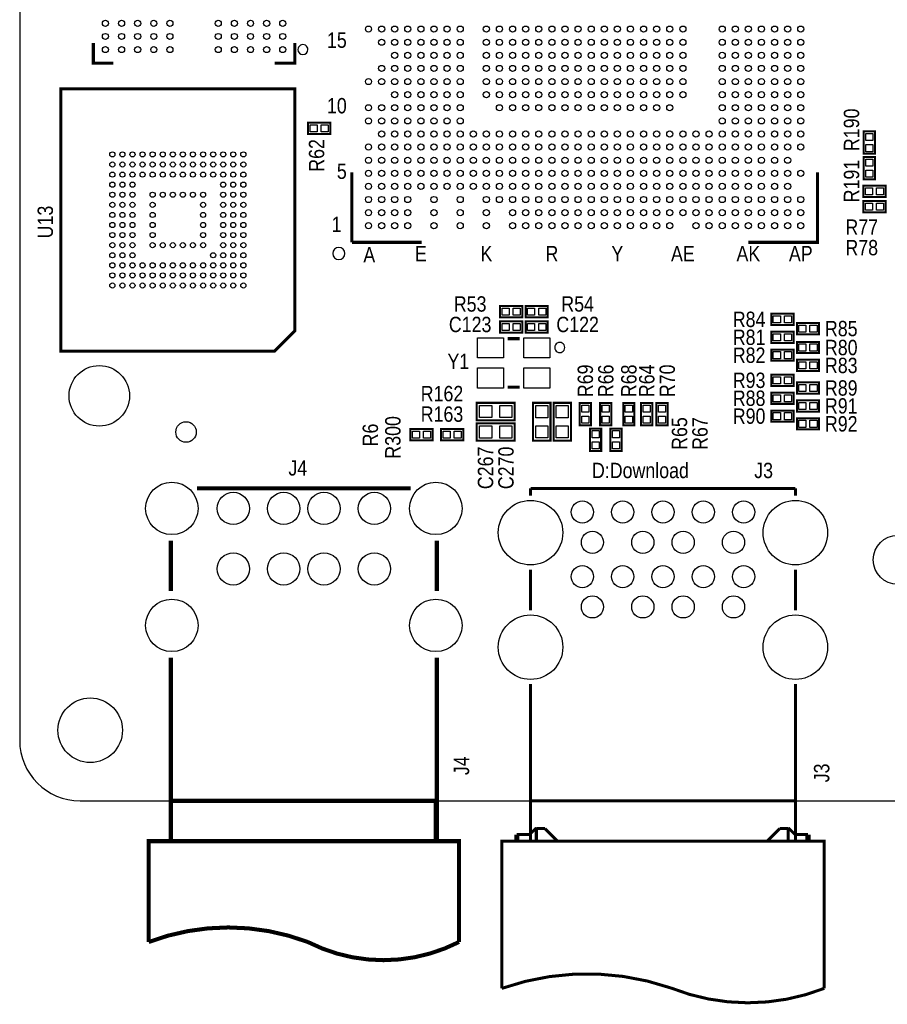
# Model space of a CAD drawing. Extents: x 0 to 111, y -17 to 71.
# Tile 1 of 7: x 0 to 43, y -10 to 39. Entities that reach past the tile are written whole.
import ezdxf
from ezdxf.enums import TextEntityAlignment as Align

# ---------------------------------------------------------------- set-up
doc = ezdxf.new("R2010")
doc.units = 0
for name, color, linetype in [('BG_OUTLINE', 12, 'CONTINUOUS'), ('BG_SILKSCREEN_TOP', 7, 'CONTINUOUS'), ('PG_SILKSCREEN_TOP', 7, 'CONTINUOUS'), ('PIN_TOP', 92, 'CONTINUOUS'), ('RD_SILKSCREEN_TOP', 7, 'CONTINUOUS')]:
    doc.layers.add(name, color=color, linetype=linetype)

msp = doc.modelspace()

# ---------------------------------------------------------------- linework, layer by layer
at = {"layer": 'BG_OUTLINE'}
msp.add_lwpolyline([(2.999994, 0), (108.000013, 0, 0.414212), (111.000007, 2.999994), (111.000007, 67.999991, 0.414214), (108.000013, 71.00001), (2.999994, 71.00001, 0.414214), (0, 67.999991), (0, 2.999994, 0.414212), (2.999994, 0)], format="xyb", dxfattribs=at)
at = {"layer": 'PG_SILKSCREEN_TOP'}
for points, const_width in [([(4.65488, 36.578032), (3.654882, 36.578032), (3.654882, 37.578055)], 0.150012), ([(12.654864, 36.578134), (13.654862, 36.578134), (13.654862, 37.578132)], 0.150012), ([(12.64859, 22.303588), (2.048612, 22.303588), (2.048612, 35.303612), (13.648588, 35.303612), (13.648588, 23.303611), (12.64859, 22.303588)], 0.150012), ([(14.306626, 33.187818), (14.306626, 33.071816), (15.411628, 33.071816), (15.411628, 33.628813), (14.306626, 33.628813), (14.306626, 33.187818)], 0.1), ([(42.001516, 33.191501), (41.885514, 33.191501), (41.885514, 32.086499), (42.442511, 32.086499), (42.442511, 33.191501), (42.001516, 33.191501)], 0.1), ([(42.001516, 31.921501), (41.885514, 31.921501), (41.885514, 30.816499), (42.442511, 30.816499), (42.442511, 31.921501), (42.001516, 31.921501)], 0.1), ([(16.483711, 31.163006), (16.483711, 27.693112)], 0.1524), ([(36.153598, 27.693112), (39.583487, 27.693112), (39.583487, 31.163006)], 0.1524), ([(41.865499, 30.063567), (41.865499, 29.947565), (42.970501, 29.947565), (42.970501, 30.504562), (41.865499, 30.504562), (41.865499, 30.063567)], 0.1), ([(41.865474, 29.301567), (41.865474, 29.185565), (42.970475, 29.185565), (42.970475, 29.742562), (41.865474, 29.742562), (41.865474, 29.301567)], 0.1), ([(16.483711, 27.693112), (19.953605, 27.693112)], 0.1524), ([(23.831601, 24.094491), (23.831601, 23.978489), (24.936602, 23.978489), (24.936602, 24.535486), (23.831601, 24.535486), (23.831601, 24.094491)], 0.1), ([(25.101474, 24.094542), (25.101474, 23.97854), (26.206475, 23.97854), (26.206475, 24.535562), (25.101474, 24.535562), (25.101474, 24.094542)], 0.1), ([(37.293525, 23.713491), (37.293525, 23.597489), (38.398526, 23.597489), (38.398526, 24.154486), (37.293525, 24.154486), (37.293525, 23.713491)], 0.1), ([(24.936501, 23.657509), (24.936501, 23.773511), (23.831499, 23.773511), (23.831499, 23.216514), (24.936501, 23.216514), (24.936501, 23.657509)], 0.1), ([(25.101525, 23.332491), (25.101525, 23.216489), (26.206526, 23.216489), (26.206526, 23.773486), (25.101525, 23.773486), (25.101525, 23.332491)], 0.1), ([(38.563499, 23.256291), (38.563499, 23.140289), (39.668501, 23.140289), (39.668501, 23.697286), (38.563499, 23.697286), (38.563499, 23.256291)], 0.1), ([(24.810999, 22.916998), (24.211001, 22.916998)], 0.150012), ([(37.293525, 22.824491), (37.293525, 22.708489), (38.398501, 22.708489), (38.398501, 23.265486), (37.293525, 23.265486), (37.293525, 22.824491)], 0.1), ([(38.563474, 22.316491), (38.563474, 22.200489), (39.668475, 22.200489), (39.668475, 22.757486), (38.563474, 22.757486), (38.563474, 22.316491)], 0.1), ([(37.293499, 21.935491), (37.293499, 21.819489), (38.398501, 21.819489), (38.398501, 22.376486), (37.293499, 22.376486), (37.293499, 21.935491)], 0.1), ([(38.563474, 21.427491), (38.563474, 21.311489), (39.668475, 21.311489), (39.668475, 21.868486), (38.563474, 21.868486), (38.563474, 21.427491)], 0.1), ([(37.293525, 20.690891), (37.293525, 20.574889), (38.398526, 20.574889), (38.398526, 21.131886), (37.293525, 21.131886), (37.293525, 20.690891)], 0.1), ([(24.810999, 20.517002), (24.211001, 20.517002)], 0.150012), ([(38.563499, 20.309891), (38.563499, 20.193889), (39.668501, 20.193889), (39.668501, 20.750886), (38.563499, 20.750886), (38.563499, 20.309891)], 0.1), ([(37.293499, 19.801891), (37.293499, 19.685889), (38.398501, 19.685889), (38.398501, 20.242886), (37.293499, 20.242886), (37.293499, 19.801891)], 0.1), ([(22.682683, 19.735317), (24.562283, 19.735317), (24.562283, 18.871717), (22.682683, 18.871717), (22.682683, 19.735317)], 0.1016), ([(26.3398, 19.7358), (26.3398, 17.8562), (25.4762, 17.8562), (25.4762, 19.7358), (26.3398, 19.7358)], 0.1016), ([(27.3558, 19.7358), (27.3558, 17.8562), (26.4922, 17.8562), (26.4922, 19.7358), (27.3558, 19.7358)], 0.1016), ([(28.229509, 18.624474), (28.345511, 18.624474), (28.345511, 19.729475), (27.788514, 19.729475), (27.788514, 18.624474), (28.229509, 18.624474)], 0.1), ([(29.245509, 18.624474), (29.361511, 18.624474), (29.361511, 19.729475), (28.804514, 19.729475), (28.804514, 18.624474), (29.245509, 18.624474)], 0.1), ([(30.388509, 18.624601), (30.504511, 18.624601), (30.504511, 19.729602), (29.947514, 19.729602), (29.947514, 18.624601), (30.388509, 18.624601)], 0.1), ([(31.277509, 18.624499), (31.393511, 18.624499), (31.393511, 19.729501), (30.836514, 19.729501), (30.836514, 18.624499), (31.277509, 18.624499)], 0.1), ([(32.039509, 18.624525), (32.155511, 18.624525), (32.155511, 19.729526), (31.598514, 19.729526), (31.598514, 18.624525), (32.039509, 18.624525)], 0.1), ([(38.563499, 19.420891), (38.563499, 19.304889), (39.668501, 19.304889), (39.668501, 19.861886), (38.563499, 19.861886), (38.563499, 19.420891)], 0.1), ([(37.29355, 18.912891), (37.29355, 18.796889), (38.398552, 18.796889), (38.398552, 19.353886), (37.29355, 19.353886), (37.29355, 18.912891)], 0.1), ([(22.6822, 18.7198), (24.5618, 18.7198), (24.5618, 17.8562), (22.6822, 17.8562), (22.6822, 18.7198)], 0.1016), ([(38.563474, 18.531891), (38.563474, 18.415889), (39.668475, 18.415889), (39.668475, 18.972886), (38.563474, 18.972886), (38.563474, 18.531891)], 0.1), ([(19.386499, 17.998516), (19.386499, 17.882514), (20.491501, 17.882514), (20.491501, 18.439511), (19.386499, 18.439511), (19.386499, 17.998516)], 0.1), ([(22.015475, 18.323484), (22.015475, 18.439486), (20.910474, 18.439486), (20.910474, 17.882489), (22.015475, 17.882489), (22.015475, 18.323484)], 0.1), ([(28.737509, 17.354499), (28.853511, 17.354499), (28.853511, 18.459501), (28.296514, 18.459501), (28.296514, 17.354499), (28.737509, 17.354499)], 0.1), ([(29.753509, 17.354525), (29.869511, 17.354525), (29.869511, 18.459526), (29.312514, 18.459526), (29.312514, 17.354525), (29.753509, 17.354525)], 0.1), ([(8.800008, 15.499994), (19.400012, 15.499994)], 0.2), ([(25.349911, 15.493009), (38.491897, 15.493009)], 0.150012), ([(25.349911, 15.129789), (25.349911, 15.493009)], 0.150012), ([(38.491897, 15.129789), (38.491897, 15.493009)], 0.150012), ([(7.50001, 10.400005), (7.50001, 12.9)], 0.2), ([(20.700009, 12.9), (20.700009, 10.400005)], 0.2), ([(25.349911, 9.450299), (25.349911, 11.467109)], 0.150012), ([(38.491897, 9.450299), (38.491897, 11.467109)], 0.150012), ([(20.700009, 7.100011), (20.700009, -1.999996), (7.50001, -1.999996), (7.50001, 7.100011)], 0.2), ([(38.491897, -1.999996), (38.491897, 0), (25.349911, 0), (25.349911, -1.999996), (25.349911, 2.339391), (25.349911, 3.419094), (25.349911, 5.787593)], 0.150012), ([(38.491897, 5.787593), (38.491897, 2.719095), (38.491897, 1.839392), (38.491897, -1.999996)], 0.150012), ([(20.649895, -1.999996), (20.649895, 0), (7.50001, 0), (7.50001, -1.999996)], 0.2), ([(25.304191, -1.669796), (25.636906, -1.337107)], 0.150012), ([(25.636906, -1.999996), (25.636906, -1.372591)], 0.150012), ([(25.636906, -1.372591), (26.061111, -1.372591)], 0.150012), ([(26.061111, -1.372591), (26.686002, -1.999996)], 0.150012), ([(37.089791, -1.999996), (37.717197, -1.372591)], 0.150012), ([(37.717197, -1.372591), (38.138811, -1.372591)], 0.150012), ([(38.138811, -1.337107), (38.471602, -1.669796)], 0.150012), ([(38.138811, -1.999996), (38.138811, -1.372591)], 0.150012), ([(21.800007, -7.000011), (21.800007, -1.999996), (6.400013, -1.999996), (6.400013, -7.000011)], 0.2), ([(23.920907, -9.300007), (23.920907, -1.999996), (31.920891, -1.999996)], 0.150012), ([(24.664111, -1.999996), (24.664111, -1.669796)], 0.254), ([(24.664111, -1.669796), (25.304191, -1.669796)], 0.150012), ([(24.664111, -1.999996), (25.636906, -1.999996)], 0.150012), ([(26.686002, -1.999996), (36.988191, -1.999996)], 0.150012), ([(39.920901, -9.300007), (39.920901, -1.999996), (31.920891, -1.999996)], 0.150012), ([(38.138811, -1.999996), (39.114197, -1.999996)], 0.150012), ([(38.471602, -1.669796), (39.114197, -1.669796)], 0.150012), ([(39.114197, -1.999996), (39.114197, -1.669796)], 0.254)]:
    msp.add_lwpolyline(points, dxfattribs=dict(at, const_width=const_width))
for points in [[(14.304874, 37.253139, 1), (13.804871, 37.253149, 1)], [(16.133597, 27.142999, 1), (15.533601, 27.143001, 1)], [(27.047012, 22.479, 1), (26.546993, 22.479007, 1)]]:
    msp.add_lwpolyline(points, format="xyb", close=True, dxfattribs=at)
for points, const_width in [([(14.299997, -7.000011, 0.18296), (6.400013, -7.000011)], 0.2), ([(21.800007, -7.000011, -0.240364), (14.299997, -7.000011)], 0.2), ([(23.920907, -9.300007, -0.169627), (32.32089, -9.280906)], 0.150012), ([(32.32089, -9.280906, 0.190344), (39.920901, -9.300007)], 0.150012)]:
    msp.add_lwpolyline(points, format="xyb", dxfattribs=dict(at, const_width=const_width))
at = {"layer": 'PIN_TOP'}
for points in [[(14.758416, 33.525714), (14.758416, 33.175702), (14.408404, 33.175702), (14.408404, 33.525714)], [(15.308631, 33.525714), (15.308631, 33.175702), (14.958619, 33.175702), (14.958619, 33.525714)], [(42.339514, 32.739609), (41.989502, 32.739609), (41.989502, 33.089621), (42.339514, 33.089621)], [(42.339514, 32.189395), (41.989502, 32.189395), (41.989502, 32.539407), (42.339514, 32.539407)], [(42.339514, 31.469609), (41.989502, 31.469609), (41.989502, 31.819621), (42.339514, 31.819621)], [(42.339514, 30.919395), (41.989502, 30.919395), (41.989502, 31.269407), (42.339514, 31.269407)], [(42.317391, 30.401565), (42.317391, 30.051553), (41.967379, 30.051553), (41.967379, 30.401565)], [(42.867605, 30.401565), (42.867605, 30.051553), (42.517593, 30.051553), (42.517593, 30.401565)], [(42.317365, 29.639565), (42.317365, 29.289553), (41.967353, 29.289553), (41.967353, 29.639565)], [(42.86758, 29.639565), (42.86758, 29.289553), (42.517568, 29.289553), (42.517568, 29.639565)], [(24.283492, 24.432489), (24.283492, 24.082477), (23.93348, 24.082477), (23.93348, 24.432489)], [(24.833707, 24.432489), (24.833707, 24.082477), (24.483695, 24.082477), (24.483695, 24.432489)], [(25.553391, 24.432565), (25.553391, 24.082553), (25.203379, 24.082553), (25.203379, 24.432565)], [(26.103605, 24.432565), (26.103605, 24.082553), (25.753593, 24.082553), (25.753593, 24.432565)], [(37.745416, 24.051489), (37.745416, 23.701477), (37.395404, 23.701477), (37.395404, 24.051489)], [(38.295631, 24.051489), (38.295631, 23.701477), (37.945619, 23.701477), (37.945619, 24.051489)], [(23.934369, 23.319486), (23.934369, 23.669498), (24.284381, 23.669498), (24.284381, 23.319486)], [(24.484584, 23.319486), (24.484584, 23.669498), (24.834596, 23.669498), (24.834596, 23.319486)], [(25.553416, 23.670514), (25.553416, 23.320502), (25.203404, 23.320502), (25.203404, 23.670514)], [(26.103631, 23.670514), (26.103631, 23.320502), (25.753619, 23.320502), (25.753619, 23.670514)], [(39.015416, 23.594289), (39.015416, 23.244277), (38.665404, 23.244277), (38.665404, 23.594289)], [(39.565631, 23.594289), (39.565631, 23.244277), (39.215619, 23.244277), (39.215619, 23.594289)], [(24.010988, 22.96701), (24.010988, 21.967012), (22.710991, 21.967012), (22.710991, 22.96701)], [(26.311009, 22.96701), (26.311009, 21.967012), (25.011012, 21.967012), (25.011012, 22.96701)], [(37.745416, 23.162489), (37.745416, 22.812477), (37.395404, 22.812477), (37.395404, 23.162489)], [(38.295631, 23.162489), (38.295631, 22.812477), (37.945619, 22.812477), (37.945619, 23.162489)], [(39.015365, 22.654489), (39.015365, 22.304477), (38.665353, 22.304477), (38.665353, 22.654489)], [(39.56558, 22.654489), (39.56558, 22.304477), (39.215568, 22.304477), (39.215568, 22.654489)], [(37.745391, 22.273489), (37.745391, 21.923477), (37.395379, 21.923477), (37.395379, 22.273489)], [(38.295605, 22.273489), (38.295605, 21.923477), (37.945593, 21.923477), (37.945593, 22.273489)], [(39.015391, 21.765489), (39.015391, 21.415477), (38.665379, 21.415477), (38.665379, 21.765489)], [(39.565605, 21.765489), (39.565605, 21.415477), (39.215593, 21.415477), (39.215593, 21.765489)], [(24.010988, 21.466988), (24.010988, 20.46699), (22.710991, 20.46699), (22.710991, 21.466988)], [(26.311009, 21.466988), (26.311009, 20.46699), (25.011012, 20.46699), (25.011012, 21.466988)], [(37.745416, 21.028889), (37.745416, 20.678877), (37.395404, 20.678877), (37.395404, 21.028889)], [(38.295631, 21.028889), (38.295631, 20.678877), (37.945619, 20.678877), (37.945619, 21.028889)], [(39.015391, 20.647889), (39.015391, 20.297877), (38.665379, 20.297877), (38.665379, 20.647889)], [(39.565605, 20.647889), (39.565605, 20.297877), (39.215593, 20.297877), (39.215593, 20.647889)], [(37.745391, 20.139889), (37.745391, 19.789877), (37.395379, 19.789877), (37.395379, 20.139889)], [(38.295605, 20.139889), (38.295605, 19.789877), (37.945593, 19.789877), (37.945593, 20.139889)], [(22.822891, 19.003823), (22.822891, 19.603212), (23.42228, 19.603212), (23.42228, 19.003823)], [(23.822685, 19.003823), (23.822685, 19.603212), (24.422075, 19.603212), (24.422075, 19.003823)], [(25.608305, 19.595592), (26.207695, 19.595592), (26.207695, 18.996203), (25.608305, 18.996203)], [(26.624305, 19.595592), (27.223695, 19.595592), (27.223695, 18.996203), (26.624305, 18.996203)], [(27.891511, 19.626605), (28.241523, 19.626605), (28.241523, 19.276593), (27.891511, 19.276593)], [(28.907511, 19.62658), (29.257523, 19.62658), (29.257523, 19.276568), (28.907511, 19.276568)], [(30.050511, 19.626605), (30.400523, 19.626605), (30.400523, 19.276593), (30.050511, 19.276593)], [(30.939511, 19.626631), (31.289523, 19.626631), (31.289523, 19.276619), (30.939511, 19.276619)], [(31.701511, 19.626631), (32.051523, 19.626631), (32.051523, 19.276619), (31.701511, 19.276619)], [(39.015391, 19.758889), (39.015391, 19.408877), (38.665379, 19.408877), (38.665379, 19.758889)], [(39.565605, 19.758889), (39.565605, 19.408877), (39.215593, 19.408877), (39.215593, 19.758889)], [(27.891511, 19.076391), (28.241523, 19.076391), (28.241523, 18.726379), (27.891511, 18.726379)], [(28.907511, 19.076365), (29.257523, 19.076365), (29.257523, 18.726353), (28.907511, 18.726353)], [(30.050511, 19.076391), (30.400523, 19.076391), (30.400523, 18.726379), (30.050511, 18.726379)], [(30.939511, 19.076416), (31.289523, 19.076416), (31.289523, 18.726404), (30.939511, 18.726404)], [(31.701511, 19.076416), (32.051523, 19.076416), (32.051523, 18.726404), (31.701511, 18.726404)], [(37.745467, 19.250889), (37.745467, 18.900877), (37.395455, 18.900877), (37.395455, 19.250889)], [(38.295682, 19.250889), (38.295682, 18.900877), (37.94567, 18.900877), (37.94567, 19.250889)], [(22.822408, 17.988305), (22.822408, 18.587695), (23.421797, 18.587695), (23.421797, 17.988305)], [(23.822203, 17.988305), (23.822203, 18.587695), (24.421592, 18.587695), (24.421592, 17.988305)], [(25.608305, 18.595797), (26.207695, 18.595797), (26.207695, 17.996408), (25.608305, 17.996408)], [(26.624305, 18.595797), (27.223695, 18.595797), (27.223695, 17.996408), (26.624305, 17.996408)], [(39.015391, 18.869889), (39.015391, 18.519877), (38.665379, 18.519877), (38.665379, 18.869889)], [(39.565605, 18.869889), (39.565605, 18.519877), (39.215593, 18.519877), (39.215593, 18.869889)], [(19.838391, 18.336514), (19.838391, 17.986502), (19.488379, 17.986502), (19.488379, 18.336514)], [(20.388605, 18.336514), (20.388605, 17.986502), (20.038593, 17.986502), (20.038593, 18.336514)], [(21.013369, 17.985486), (21.013369, 18.335498), (21.363381, 18.335498), (21.363381, 17.985486)], [(21.563584, 17.985486), (21.563584, 18.335498), (21.913596, 18.335498), (21.913596, 17.985486)], [(28.399511, 18.356605), (28.749523, 18.356605), (28.749523, 18.006593), (28.399511, 18.006593)], [(29.415511, 18.356631), (29.765523, 18.356631), (29.765523, 18.006619), (29.415511, 18.006619)], [(28.399511, 17.806391), (28.749523, 17.806391), (28.749523, 17.456379), (28.399511, 17.456379)], [(29.415511, 17.806416), (29.765523, 17.806416), (29.765523, 17.456404), (29.415511, 17.456404)]]:
    msp.add_lwpolyline(points, close=True, dxfattribs=at)
for centre, radius in [((4.254881, 38.553136), 0.149847), ((5.054981, 38.553136), 0.149847), ((5.854776, 38.553136), 0.149847), ((6.654876, 38.553136), 0.149847), ((7.454976, 38.553136), 0.149847), ((9.854768, 38.553136), 0.149847), ((10.654868, 38.553136), 0.149847), ((11.454968, 38.553136), 0.149847), ((12.254763, 38.553136), 0.149847), ((13.054863, 38.553136), 0.149847), ((17.308703, 38.267894), 0.152502), ((17.958689, 38.267894), 0.152502), ((18.6087, 38.267894), 0.152502), ((19.258686, 38.267894), 0.152502), ((19.908596, 38.267894), 0.152502), ((20.558608, 38.267894), 0.152502), ((21.208594, 38.267894), 0.152502), ((21.858605, 38.267894), 0.152502), ((23.158602, 38.267894), 0.152502), ((23.808588, 38.267894), 0.152502), ((24.4586, 38.267894), 0.152502), ((25.10851, 38.267894), 0.152502), ((25.758496, 38.267894), 0.152502), ((26.408507, 38.267894), 0.152502), ((27.058493, 38.267894), 0.152502), ((27.708504, 38.267894), 0.152502), ((28.358694, 38.267894), 0.152502), ((29.008705, 38.267894), 0.152502), ((29.658691, 38.267894), 0.152502), ((30.308702, 38.267894), 0.152502), ((30.958688, 38.267894), 0.152502), ((31.608598, 38.267894), 0.152502), ((32.25861, 38.267894), 0.152502), ((32.908596, 38.267894), 0.152502), ((34.858604, 38.267894), 0.152502), ((35.50859, 38.267894), 0.152502), ((36.158602, 38.267894), 0.152502), ((36.808512, 38.267894), 0.152502), ((37.458498, 38.267894), 0.152502), ((38.108509, 38.267894), 0.152502), ((38.758495, 38.267894), 0.152502), ((4.254881, 37.90315), 0.149847), ((5.054981, 37.90315), 0.149847), ((5.854776, 37.90315), 0.149847), ((6.654876, 37.90315), 0.149847), ((7.454976, 37.90315), 0.149847), ((9.854768, 37.90315), 0.149847), ((10.654868, 37.90315), 0.149847), ((11.454968, 37.90315), 0.149847), ((12.254763, 37.90315), 0.149847), ((13.054863, 37.90315), 0.149847), ((17.958689, 37.617908), 0.152502), ((18.6087, 37.617908), 0.152502), ((19.258686, 37.617908), 0.152502), ((19.908596, 37.617908), 0.152502), ((20.558608, 37.617908), 0.152502), ((21.208594, 37.617908), 0.152502), ((21.858605, 37.617908), 0.152502), ((23.158602, 37.617908), 0.152502), ((23.808588, 37.617908), 0.152502), ((24.4586, 37.617908), 0.152502), ((25.10851, 37.617908), 0.152502), ((25.758496, 37.617908), 0.152502), ((26.408507, 37.617908), 0.152502), ((27.058493, 37.617908), 0.152502), ((27.708504, 37.617908), 0.152502), ((28.358694, 37.617908), 0.152502), ((29.008705, 37.617908), 0.152502), ((29.658691, 37.617908), 0.152502), ((30.308702, 37.617908), 0.152502), ((30.958688, 37.617908), 0.152502), ((31.608598, 37.617908), 0.152502), ((32.25861, 37.617908), 0.152502), ((32.908596, 37.617908), 0.152502), ((34.858604, 37.617908), 0.152502), ((35.50859, 37.617908), 0.152502), ((36.158602, 37.617908), 0.152502), ((36.808512, 37.617908), 0.152502), ((37.458498, 37.617908), 0.152502), ((38.108509, 37.617908), 0.152502), ((38.758495, 37.617908), 0.152502), ((4.254881, 37.253139), 0.149847), ((5.054981, 37.253139), 0.149847), ((5.854776, 37.253139), 0.149847), ((6.654876, 37.253139), 0.149847), ((7.454976, 37.253139), 0.149847), ((9.854768, 37.253139), 0.149847), ((10.654868, 37.253139), 0.149847), ((11.454968, 37.253139), 0.149847), ((12.254763, 37.253139), 0.149847), ((13.054863, 37.253139), 0.149847), ((18.6087, 36.967897), 0.152502), ((19.258686, 36.967897), 0.152502), ((19.908596, 36.967897), 0.152502), ((20.558608, 36.967897), 0.152502), ((21.208594, 36.967897), 0.152502), ((21.858605, 36.967897), 0.152502), ((23.158602, 36.967897), 0.152502), ((23.808588, 36.967897), 0.152502), ((24.4586, 36.967897), 0.152502), ((25.10851, 36.967897), 0.152502), ((25.758496, 36.967897), 0.152502), ((26.408507, 36.967897), 0.152502), ((27.058493, 36.967897), 0.152502), ((27.708504, 36.967897), 0.152502), ((28.358694, 36.967897), 0.152502), ((29.008705, 36.967897), 0.152502), ((29.658691, 36.967897), 0.152502), ((30.308702, 36.967897), 0.152502), ((30.958688, 36.967897), 0.152502), ((31.608598, 36.967897), 0.152502), ((32.25861, 36.967897), 0.152502), ((32.908596, 36.967897), 0.152502), ((34.858604, 36.967897), 0.152502), ((35.50859, 36.967897), 0.152502), ((36.158602, 36.967897), 0.152502), ((36.808512, 36.967897), 0.152502), ((37.458498, 36.967897), 0.152502), ((38.108509, 36.967897), 0.152502), ((38.758495, 36.967897), 0.152502), ((17.958689, 36.317911), 0.152502), ((18.6087, 36.317911), 0.152502), ((19.258686, 36.317911), 0.152502), ((19.908596, 36.317911), 0.152502), ((20.558608, 36.317911), 0.152502), ((21.208594, 36.317911), 0.152502), ((21.858605, 36.317911), 0.152502), ((23.158602, 36.317911), 0.152502), ((23.808588, 36.317911), 0.152502), ((24.4586, 36.317911), 0.152502), ((25.10851, 36.317911), 0.152502), ((25.758496, 36.317911), 0.152502), ((26.408507, 36.317911), 0.152502), ((27.058493, 36.317911), 0.152502), ((27.708504, 36.317911), 0.152502), ((28.358694, 36.317911), 0.152502), ((29.008705, 36.317911), 0.152502), ((29.658691, 36.317911), 0.152502), ((30.308702, 36.317911), 0.152502), ((30.958688, 36.317911), 0.152502), ((31.608598, 36.317911), 0.152502), ((32.25861, 36.317911), 0.152502), ((32.908596, 36.317911), 0.152502), ((34.858604, 36.317911), 0.152502), ((35.50859, 36.317911), 0.152502), ((36.158602, 36.317911), 0.152502), ((36.808512, 36.317911), 0.152502), ((37.458498, 36.317911), 0.152502), ((38.108509, 36.317911), 0.152502), ((38.758495, 36.317911), 0.152502), ((17.308703, 35.668001), 0.152502), ((17.958689, 35.668001), 0.152502), ((18.6087, 35.668001), 0.152502), ((19.258686, 35.668001), 0.152502), ((19.908596, 35.668001), 0.152502), ((20.558608, 35.668001), 0.152502), ((21.208594, 35.668001), 0.152502), ((21.858605, 35.668001), 0.152502), ((23.158602, 35.668001), 0.152502), ((23.808588, 35.668001), 0.152502), ((24.4586, 35.668001), 0.152502), ((25.10851, 35.668001), 0.152502), ((25.758496, 35.668001), 0.152502), ((26.408507, 35.668001), 0.152502), ((27.058493, 35.668001), 0.152502), ((27.708504, 35.668001), 0.152502), ((28.358694, 35.668001), 0.152502), ((29.008705, 35.668001), 0.152502), ((29.658691, 35.668001), 0.152502), ((30.308702, 35.668001), 0.152502), ((30.958688, 35.668001), 0.152502), ((31.608598, 35.668001), 0.152502), ((32.25861, 35.668001), 0.152502), ((32.908596, 35.668001), 0.152502), ((34.858604, 35.668001), 0.152502), ((35.50859, 35.668001), 0.152502), ((36.158602, 35.668001), 0.152502), ((36.808512, 35.668001), 0.152502), ((37.458498, 35.668001), 0.152502), ((38.108509, 35.668001), 0.152502), ((38.758495, 35.668001), 0.152502), ((18.6087, 35.017989), 0.152502), ((19.258686, 35.017989), 0.152502), ((19.908596, 35.017989), 0.152502), ((20.558608, 35.017989), 0.152502), ((21.208594, 35.017989), 0.152502), ((21.858605, 35.017989), 0.152502), ((23.158602, 35.017989), 0.152502), ((23.808588, 35.017989), 0.152502), ((24.4586, 35.017989), 0.152502), ((25.10851, 35.017989), 0.152502), ((25.758496, 35.017989), 0.152502), ((26.408507, 35.017989), 0.152502), ((27.058493, 35.017989), 0.152502), ((27.708504, 35.017989), 0.152502), ((28.358694, 35.017989), 0.152502), ((29.008705, 35.017989), 0.152502), ((29.658691, 35.017989), 0.152502), ((30.308702, 35.017989), 0.152502), ((30.958688, 35.017989), 0.152502), ((31.608598, 35.017989), 0.152502), ((32.25861, 35.017989), 0.152502), ((32.908596, 35.017989), 0.152502), ((34.858604, 35.017989), 0.152502), ((35.50859, 35.017989), 0.152502), ((36.158602, 35.017989), 0.152502), ((36.808512, 35.017989), 0.152502), ((37.458498, 35.017989), 0.152502), ((38.108509, 35.017989), 0.152502), ((38.758495, 35.017989), 0.152502), ((17.308703, 34.368003), 0.152502), ((17.958689, 34.368003), 0.152502), ((18.6087, 34.368003), 0.152502), ((19.258686, 34.368003), 0.152502), ((19.908596, 34.368003), 0.152502), ((20.558608, 34.368003), 0.152502), ((21.208594, 34.368003), 0.152502), ((21.858605, 34.368003), 0.152502), ((23.808588, 34.368003), 0.152502), ((24.4586, 34.368003), 0.152502), ((25.10851, 34.368003), 0.152502), ((25.758496, 34.368003), 0.152502), ((26.408507, 34.368003), 0.152502), ((27.058493, 34.368003), 0.152502), ((27.708504, 34.368003), 0.152502), ((28.358694, 34.368003), 0.152502), ((29.008705, 34.368003), 0.152502), ((29.658691, 34.368003), 0.152502), ((30.308702, 34.368003), 0.152502), ((30.958688, 34.368003), 0.152502), ((31.608598, 34.368003), 0.152502), ((32.25861, 34.368003), 0.152502), ((34.858604, 34.368003), 0.152502), ((35.50859, 34.368003), 0.152502), ((36.158602, 34.368003), 0.152502), ((36.808512, 34.368003), 0.152502), ((37.458498, 34.368003), 0.152502), ((38.108509, 34.368003), 0.152502), ((38.758495, 34.368003), 0.152502), ((17.308703, 33.717992), 0.152502), ((17.958689, 33.717992), 0.152502), ((18.6087, 33.717992), 0.152502), ((19.258686, 33.717992), 0.152502), ((19.908596, 33.717992), 0.152502), ((20.558608, 33.717992), 0.152502), ((21.208594, 33.717992), 0.152502), ((21.858605, 33.717992), 0.152502), ((34.858604, 33.717992), 0.152502), ((35.50859, 33.717992), 0.152502), ((36.158602, 33.717992), 0.152502), ((36.808512, 33.717992), 0.152502), ((37.458498, 33.717992), 0.152502), ((38.108509, 33.717992), 0.152502), ((38.758495, 33.717992), 0.152502), ((17.958689, 33.068006), 0.152502), ((18.6087, 33.068006), 0.152502), ((19.258686, 33.068006), 0.152502), ((19.908596, 33.068006), 0.152502), ((20.558608, 33.068006), 0.152502), ((21.208594, 33.068006), 0.152502), ((21.858605, 33.068006), 0.152502), ((22.508591, 33.068006), 0.152502), ((23.158602, 33.068006), 0.152502), ((23.808588, 33.068006), 0.152502), ((24.4586, 33.068006), 0.152502), ((25.10851, 33.068006), 0.152502), ((25.758496, 33.068006), 0.152502), ((26.408507, 33.068006), 0.152502), ((27.058493, 33.068006), 0.152502), ((27.708504, 33.068006), 0.152502), ((28.358694, 33.068006), 0.152502), ((29.008705, 33.068006), 0.152502), ((29.658691, 33.068006), 0.152502), ((30.308702, 33.068006), 0.152502), ((30.958688, 33.068006), 0.152502), ((31.608598, 33.068006), 0.152502), ((32.25861, 33.068006), 0.152502), ((32.908596, 33.068006), 0.152502), ((33.558607, 33.068006), 0.152502), ((34.208593, 33.068006), 0.152502), ((34.858604, 33.068006), 0.152502), ((35.50859, 33.068006), 0.152502), ((36.158602, 33.068006), 0.152502), ((36.808512, 33.068006), 0.152502), ((37.458498, 33.068006), 0.152502), ((38.108509, 33.068006), 0.152502), ((38.758495, 33.068006), 0.152502), ((17.308703, 32.417995), 0.152502), ((17.958689, 32.417995), 0.152502), ((18.6087, 32.417995), 0.152502), ((19.258686, 32.417995), 0.152502), ((19.908596, 32.417995), 0.152502), ((20.558608, 32.417995), 0.152502), ((21.208594, 32.417995), 0.152502), ((21.858605, 32.417995), 0.152502), ((22.508591, 32.417995), 0.152502), ((23.158602, 32.417995), 0.152502), ((23.808588, 32.417995), 0.152502), ((24.4586, 32.417995), 0.152502), ((25.10851, 32.417995), 0.152502), ((25.758496, 32.417995), 0.152502), ((26.408507, 32.417995), 0.152502), ((27.058493, 32.417995), 0.152502), ((27.708504, 32.417995), 0.152502), ((28.358694, 32.417995), 0.152502), ((29.008705, 32.417995), 0.152502), ((29.658691, 32.417995), 0.152502), ((30.308702, 32.417995), 0.152502), ((30.958688, 32.417995), 0.152502), ((31.608598, 32.417995), 0.152502), ((32.25861, 32.417995), 0.152502), ((32.908596, 32.417995), 0.152502), ((33.558607, 32.417995), 0.152502), ((34.208593, 32.417995), 0.152502), ((34.858604, 32.417995), 0.152502), ((35.50859, 32.417995), 0.152502), ((36.158602, 32.417995), 0.152502), ((36.808512, 32.417995), 0.152502), ((37.458498, 32.417995), 0.152502), ((38.108509, 32.417995), 0.152502), ((38.758495, 32.417995), 0.152502), ((4.598695, 32.053505), 0.127), ((5.098491, 32.053505), 0.127), ((5.598693, 32.053505), 0.127), ((6.098489, 32.053505), 0.127), ((6.598691, 32.053505), 0.127), ((7.098513, 32.053505), 0.127), ((7.598689, 32.053505), 0.127), ((8.098511, 32.053505), 0.127), ((8.598687, 32.053505), 0.127), ((9.098509, 32.053505), 0.127), ((9.598711, 32.053505), 0.127), ((10.098507, 32.053505), 0.127), ((10.598709, 32.053505), 0.127), ((11.098505, 32.053505), 0.127), ((17.308703, 31.768009), 0.152502), ((17.958689, 31.768009), 0.152502), ((18.6087, 31.768009), 0.152502), ((19.258686, 31.768009), 0.152502), ((19.908596, 31.768009), 0.152502), ((20.558608, 31.768009), 0.152502), ((21.208594, 31.768009), 0.152502), ((21.858605, 31.768009), 0.152502), ((22.508591, 31.768009), 0.152502), ((23.158602, 31.768009), 0.152502), ((23.808588, 31.768009), 0.152502), ((24.4586, 31.768009), 0.152502), ((25.10851, 31.768009), 0.152502), ((25.758496, 31.768009), 0.152502), ((26.408507, 31.768009), 0.152502), ((27.058493, 31.768009), 0.152502), ((27.708504, 31.768009), 0.152502), ((28.358694, 31.768009), 0.152502), ((29.008705, 31.768009), 0.152502), ((29.658691, 31.768009), 0.152502), ((30.308702, 31.768009), 0.152502), ((30.958688, 31.768009), 0.152502), ((31.608598, 31.768009), 0.152502), ((32.25861, 31.768009), 0.152502), ((32.908596, 31.768009), 0.152502), ((33.558607, 31.768009), 0.152502), ((34.208593, 31.768009), 0.152502), ((34.858604, 31.768009), 0.152502), ((35.50859, 31.768009), 0.152502), ((36.158602, 31.768009), 0.152502), ((36.808512, 31.768009), 0.152502), ((37.458498, 31.768009), 0.152502), ((38.108509, 31.768009), 0.152502), ((4.598695, 31.553709), 0.127), ((5.098491, 31.553709), 0.127), ((5.598693, 31.553709), 0.127), ((6.098489, 31.553709), 0.127), ((6.598691, 31.553709), 0.127), ((7.098513, 31.553709), 0.127), ((7.598689, 31.553709), 0.127), ((8.098511, 31.553709), 0.127), ((8.598687, 31.553709), 0.127), ((9.098509, 31.553709), 0.127), ((9.598711, 31.553709), 0.127), ((10.098507, 31.553709), 0.127), ((10.598709, 31.553709), 0.127), ((11.098505, 31.553709), 0.127), ((17.308703, 31.117997), 0.152502), ((17.958689, 31.117997), 0.152502), ((18.6087, 31.117997), 0.152502), ((19.258686, 31.117997), 0.152502), ((19.908596, 31.117997), 0.152502), ((20.558608, 31.117997), 0.152502), ((21.208594, 31.117997), 0.152502), ((21.858605, 31.117997), 0.152502), ((22.508591, 31.117997), 0.152502), ((23.158602, 31.117997), 0.152502), ((23.808588, 31.117997), 0.152502), ((24.4586, 31.117997), 0.152502), ((25.10851, 31.117997), 0.152502), ((25.758496, 31.117997), 0.152502), ((26.408507, 31.117997), 0.152502), ((27.058493, 31.117997), 0.152502), ((27.708504, 31.117997), 0.152502), ((28.358694, 31.117997), 0.152502), ((29.008705, 31.117997), 0.152502), ((29.658691, 31.117997), 0.152502), ((30.308702, 31.117997), 0.152502), ((30.958688, 31.117997), 0.152502), ((31.608598, 31.117997), 0.152502), ((32.25861, 31.117997), 0.152502), ((32.908596, 31.117997), 0.152502), ((33.558607, 31.117997), 0.152502), ((34.208593, 31.117997), 0.152502), ((34.858604, 31.117997), 0.152502), ((35.50859, 31.117997), 0.152502), ((36.158602, 31.117997), 0.152502), ((36.808512, 31.117997), 0.152502), ((37.458498, 31.117997), 0.152502), ((38.108509, 31.117997), 0.152502), ((38.758495, 31.117997), 0.152502), ((4.598695, 31.053507), 0.127), ((5.098491, 31.053507), 0.127), ((5.598693, 31.053507), 0.127), ((6.098489, 31.053507), 0.127), ((6.598691, 31.053507), 0.127), ((7.098513, 31.053507), 0.127), ((7.598689, 31.053507), 0.127), ((8.098511, 31.053507), 0.127), ((8.598687, 31.053507), 0.127), ((9.098509, 31.053507), 0.127), ((9.598711, 31.053507), 0.127), ((10.098507, 31.053507), 0.127), ((10.598709, 31.053507), 0.127), ((11.098505, 31.053507), 0.127), ((4.598695, 30.553711), 0.127), ((5.098491, 30.553711), 0.127), ((5.598693, 30.553711), 0.127), ((10.098507, 30.553711), 0.127), ((10.598709, 30.553711), 0.127), ((11.098505, 30.553711), 0.127), ((17.308703, 30.468087), 0.152502), ((17.958689, 30.468087), 0.152502), ((18.6087, 30.468087), 0.152502), ((19.258686, 30.468087), 0.152502), ((19.908596, 30.468087), 0.152502), ((20.558608, 30.468087), 0.152502), ((21.208594, 30.468087), 0.152502), ((21.858605, 30.468087), 0.152502), ((22.508591, 30.468087), 0.152502), ((23.158602, 30.468087), 0.152502), ((23.808588, 30.468087), 0.152502), ((24.4586, 30.468087), 0.152502), ((25.10851, 30.468087), 0.152502), ((25.758496, 30.468087), 0.152502), ((26.408507, 30.468087), 0.152502), ((27.058493, 30.468087), 0.152502), ((27.708504, 30.468087), 0.152502), ((28.358694, 30.468087), 0.152502), ((29.008705, 30.468087), 0.152502), ((29.658691, 30.468087), 0.152502), ((30.308702, 30.468087), 0.152502), ((30.958688, 30.468087), 0.152502), ((31.608598, 30.468087), 0.152502), ((32.25861, 30.468087), 0.152502), ((32.908596, 30.468087), 0.152502), ((33.558607, 30.468087), 0.152502), ((34.208593, 30.468087), 0.152502), ((34.858604, 30.468087), 0.152502), ((35.50859, 30.468087), 0.152502), ((36.158602, 30.468087), 0.152502), ((36.808512, 30.468087), 0.152502), ((37.458498, 30.468087), 0.152502), ((38.108509, 30.468087), 0.152502), ((4.598695, 30.053509), 0.127), ((5.098491, 30.053509), 0.127), ((5.598693, 30.053509), 0.127), ((6.598691, 30.053509), 0.127), ((7.098513, 30.053509), 0.127), ((7.598689, 30.053509), 0.127), ((8.098511, 30.053509), 0.127), ((8.598687, 30.053509), 0.127), ((9.098509, 30.053509), 0.127), ((10.098507, 30.053509), 0.127), ((10.598709, 30.053509), 0.127), ((11.098505, 30.053509), 0.127), ((17.308703, 29.818101), 0.152502), ((17.958689, 29.818101), 0.152502), ((18.6087, 29.818101), 0.152502), ((19.258686, 29.818101), 0.152502), ((20.558608, 29.818101), 0.152502), ((21.858605, 29.818101), 0.152502), ((23.158602, 29.818101), 0.152502), ((23.808588, 29.818101), 0.152502), ((24.4586, 29.818101), 0.152502), ((25.10851, 29.818101), 0.152502), ((25.758496, 29.818101), 0.152502), ((26.408507, 29.818101), 0.152502), ((27.058493, 29.818101), 0.152502), ((27.708504, 29.818101), 0.152502), ((28.358694, 29.818101), 0.152502), ((29.008705, 29.818101), 0.152502), ((29.658691, 29.818101), 0.152502), ((30.308702, 29.818101), 0.152502), ((30.958688, 29.818101), 0.152502), ((31.608598, 29.818101), 0.152502), ((32.25861, 29.818101), 0.152502), ((32.908596, 29.818101), 0.152502), ((33.558607, 29.818101), 0.152502), ((34.208593, 29.818101), 0.152502), ((34.858604, 29.818101), 0.152502), ((35.50859, 29.818101), 0.152502), ((36.158602, 29.818101), 0.152502), ((36.808512, 29.818101), 0.152502), ((37.458498, 29.818101), 0.152502), ((38.108509, 29.818101), 0.152502), ((38.758495, 29.818101), 0.152502), ((4.598695, 29.553687), 0.127), ((5.098491, 29.553687), 0.127), ((5.598693, 29.553687), 0.127), ((6.598691, 29.553687), 0.127), ((9.098509, 29.553687), 0.127), ((10.098507, 29.553687), 0.127), ((10.598709, 29.553687), 0.127), ((11.098505, 29.553687), 0.127), ((17.308703, 29.16809), 0.152502), ((17.958689, 29.16809), 0.152502), ((18.6087, 29.16809), 0.152502), ((19.258686, 29.16809), 0.152502), ((20.558608, 29.16809), 0.152502), ((21.858605, 29.16809), 0.152502), ((23.158602, 29.16809), 0.152502), ((24.4586, 29.16809), 0.152502), ((25.10851, 29.16809), 0.152502), ((25.758496, 29.16809), 0.152502), ((26.408507, 29.16809), 0.152502), ((27.058493, 29.16809), 0.152502), ((27.708504, 29.16809), 0.152502), ((28.358694, 29.16809), 0.152502), ((29.008705, 29.16809), 0.152502), ((29.658691, 29.16809), 0.152502), ((30.308702, 29.16809), 0.152502), ((30.958688, 29.16809), 0.152502), ((31.608598, 29.16809), 0.152502), ((32.25861, 29.16809), 0.152502), ((32.908596, 29.16809), 0.152502), ((33.558607, 29.16809), 0.152502), ((34.208593, 29.16809), 0.152502), ((34.858604, 29.16809), 0.152502), ((35.50859, 29.16809), 0.152502), ((36.158602, 29.16809), 0.152502), ((36.808512, 29.16809), 0.152502), ((37.458498, 29.16809), 0.152502), ((38.108509, 29.16809), 0.152502), ((38.758495, 29.16809), 0.152502), ((4.598695, 29.053511), 0.127), ((5.098491, 29.053511), 0.127), ((5.598693, 29.053511), 0.127), ((6.598691, 29.053511), 0.127), ((9.098509, 29.053511), 0.127), ((10.098507, 29.053511), 0.127), ((10.598709, 29.053511), 0.127), ((11.098505, 29.053511), 0.127), ((4.598695, 28.553689), 0.127), ((5.098491, 28.553689), 0.127), ((5.598693, 28.553689), 0.127), ((6.598691, 28.553689), 0.127), ((9.098509, 28.553689), 0.127), ((10.098507, 28.553689), 0.127), ((10.598709, 28.553689), 0.127), ((11.098505, 28.553689), 0.127), ((17.308703, 28.518104), 0.152502), ((17.958689, 28.518104), 0.152502), ((18.6087, 28.518104), 0.152502), ((19.258686, 28.518104), 0.152502), ((20.558608, 28.518104), 0.152502), ((21.858605, 28.518104), 0.152502), ((23.158602, 28.518104), 0.152502), ((24.4586, 28.518104), 0.152502), ((25.10851, 28.518104), 0.152502), ((25.758496, 28.518104), 0.152502), ((26.408507, 28.518104), 0.152502), ((27.058493, 28.518104), 0.152502), ((27.708504, 28.518104), 0.152502), ((28.358694, 28.518104), 0.152502), ((29.008705, 28.518104), 0.152502), ((29.658691, 28.518104), 0.152502), ((30.308702, 28.518104), 0.152502), ((30.958688, 28.518104), 0.152502), ((31.608598, 28.518104), 0.152502), ((32.25861, 28.518104), 0.152502), ((33.558607, 28.518104), 0.152502), ((34.208593, 28.518104), 0.152502), ((34.858604, 28.518104), 0.152502), ((35.50859, 28.518104), 0.152502), ((36.158602, 28.518104), 0.152502), ((36.808512, 28.518104), 0.152502), ((37.458498, 28.518104), 0.152502), ((38.108509, 28.518104), 0.152502), ((38.758495, 28.518104), 0.152502), ((4.598695, 28.053513), 0.127), ((5.098491, 28.053513), 0.127), ((5.598693, 28.053513), 0.127), ((6.598691, 28.053513), 0.127), ((9.098509, 28.053513), 0.127), ((10.098507, 28.053513), 0.127), ((10.598709, 28.053513), 0.127), ((11.098505, 28.053513), 0.127), ((4.598695, 27.553691), 0.127), ((5.098491, 27.553691), 0.127), ((5.598693, 27.553691), 0.127), ((6.598691, 27.553691), 0.127), ((7.098513, 27.553691), 0.127), ((7.598689, 27.553691), 0.127), ((8.098511, 27.553691), 0.127), ((8.598687, 27.553691), 0.127), ((9.098509, 27.553691), 0.127), ((10.098507, 27.553691), 0.127), ((10.598709, 27.553691), 0.127), ((11.098505, 27.553691), 0.127), ((4.598695, 27.053489), 0.127), ((5.098491, 27.053489), 0.127), ((5.598693, 27.053489), 0.127), ((9.598711, 27.053489), 0.127), ((10.098507, 27.053489), 0.127), ((10.598709, 27.053489), 0.127), ((11.098505, 27.053489), 0.127), ((4.598695, 26.553693), 0.127), ((5.098491, 26.553693), 0.127), ((5.598693, 26.553693), 0.127), ((6.098489, 26.553693), 0.127), ((6.598691, 26.553693), 0.127), ((7.098513, 26.553693), 0.127), ((7.598689, 26.553693), 0.127), ((8.098511, 26.553693), 0.127), ((8.598687, 26.553693), 0.127), ((9.098509, 26.553693), 0.127), ((9.598711, 26.553693), 0.127), ((10.098507, 26.553693), 0.127), ((10.598709, 26.553693), 0.127), ((11.098505, 26.553693), 0.127), ((4.598695, 26.053491), 0.127), ((5.098491, 26.053491), 0.127), ((5.598693, 26.053491), 0.127), ((6.098489, 26.053491), 0.127), ((6.598691, 26.053491), 0.127), ((7.098513, 26.053491), 0.127), ((7.598689, 26.053491), 0.127), ((8.098511, 26.053491), 0.127), ((8.598687, 26.053491), 0.127), ((9.098509, 26.053491), 0.127), ((9.598711, 26.053491), 0.127), ((10.098507, 26.053491), 0.127), ((10.598709, 26.053491), 0.127), ((11.098505, 26.053491), 0.127), ((4.598695, 25.553695), 0.127), ((5.098491, 25.553695), 0.127), ((5.598693, 25.553695), 0.127), ((6.098489, 25.553695), 0.127), ((6.598691, 25.553695), 0.127), ((7.098513, 25.553695), 0.127), ((7.598689, 25.553695), 0.127), ((8.098511, 25.553695), 0.127), ((8.598687, 25.553695), 0.127), ((9.098509, 25.553695), 0.127), ((9.598711, 25.553695), 0.127), ((10.098507, 25.553695), 0.127), ((10.598709, 25.553695), 0.127), ((11.098505, 25.553695), 0.127), ((3.948913, 20.084288), 1.499997), ((8.255, 18.288), 0.508), ((7.550099, 14.500098), 1.299997), ((20.649895, 14.500098), 1.299997), ((10.599903, 14.500098), 0.799998), ((13.099999, 14.500098), 0.799998), ((15.099995, 14.500098), 0.799998), ((17.600092, 14.500098), 0.799998), ((25.349886, 13.298399), 1.6002), ((27.920391, 14.319504), 0.549999), ((29.921886, 14.319504), 0.549999), ((31.920891, 14.319504), 0.549999), ((33.919897, 14.319504), 0.549999), ((35.921391, 14.319504), 0.549999), ((38.491897, 13.298399), 1.6002), ((28.420797, 12.818415), 0.549999), ((30.92008, 12.818415), 0.549999), ((32.921702, 12.818415), 0.549999), ((35.420986, 12.818415), 0.549999), ((43.566918, 11.950014), 1.214996), ((10.599903, 11.500104), 0.799998), ((13.099999, 11.500104), 0.799998), ((15.099995, 11.500104), 0.799998), ((17.600092, 11.500104), 0.799998), ((27.920391, 11.119104), 0.549999), ((29.921886, 11.119104), 0.549999), ((31.920891, 11.119104), 0.549999), ((33.919897, 11.119104), 0.549999), ((35.921391, 11.119104), 0.549999), ((7.550099, 8.700008), 1.299997), ((20.649895, 8.700008), 1.299997), ((28.420797, 9.618015), 0.549999), ((30.92008, 9.618015), 0.549999), ((32.921702, 9.618015), 0.549999), ((35.420986, 9.618015), 0.549999), ((25.349886, 7.619009), 1.6002), ((38.491897, 7.619009), 1.6002), ((3.499993, 3.499993), 1.599997)]:
    msp.add_circle(centre, radius, dxfattribs=at)

# ---------------------------------------------------------------- texts
at = {"layer": 'BG_SILKSCREEN_TOP', "width": 0.866667}
for s, p in [('J4', (13.335, 16.129)), ('D:Download', (28.3972, 16.002)), ('J3', (36.449, 16.002))]:
    msp.add_text(s, height=0.762, dxfattribs=at).set_placement(p)
at = {"layer": 'PG_SILKSCREEN_TOP', "width": 0.866667}
for s, p in [('15', (16.229711, 37.338508)), ('10', (16.229711, 34.088603)), ('5', (16.229711, 30.838597)), ('1', (15.964992, 28.203398))]:
    msp.add_text(s, height=0.762, dxfattribs=at).set_placement(p, align=Align.RIGHT)
for s, p in [('A', (17.3482, 26.6954)), ('E', (19.908596, 26.753312)), ('K', (23.158602, 26.753312)), ('R', (26.408507, 26.753312)), ('Y', (29.658691, 26.753312)), ('AE', (32.908596, 26.753312)), ('AK', (36.158602, 26.753312)), ('AP', (38.758495, 26.753312))]:
    msp.add_text(s, height=0.762, dxfattribs=at).set_placement(p, align=Align.CENTER)
at = {"layer": 'RD_SILKSCREEN_TOP', "width": 0.866667}
for s, p in [('R190', (41.656, 33.274)), ('R62', (15.113, 32.004)), ('R191', (41.656, 30.734)), ('U13', (1.651, 28.702)), ('R69', (28.448, 20.827695)), ('R66', (29.464, 20.827695)), ('R68', (30.607, 20.827695)), ('R64', (31.496, 20.827695)), ('R70', (32.512, 20.828)), ('R65', (33.1216, 18.2118)), ('R67', (34.1376, 18.211495)), ('C267', (23.495, 16.51)), ('C270', (24.511, 16.51)), ('J4', (22.30501, 1.741068)), ('J3', (40.175891, 1.384554))]:
    msp.add_text(s, height=0.762, rotation=90, dxfattribs=at).set_placement(p, align=Align.CENTER)
for s, p in [('R77', (41.783, 28.067)), ('R78', (41.782949, 27.051051)), ('R53', (22.352, 24.257)), ('R54', (27.686, 24.257)), ('C123', (22.352, 23.241)), ('C122', (27.686, 23.241)), ('R84', (36.195, 23.495)), ('R85', (40.767, 23.0378)), ('R81', (36.195, 22.606)), ('R82', (36.195, 21.717)), ('R80', (40.767, 22.098)), ('Y1', (21.7678, 21.4122)), ('R83', (40.767, 21.209)), ('R93', (36.195, 20.4724)), ('R162', (20.955, 19.812)), ('R89', (40.767, 20.0914)), ('R88', (36.195, 19.5834)), ('R163', (20.955, 18.796)), ('R91', (40.767, 19.2024)), ('R90', (36.195, 18.6944)), ('R92', (40.767, 18.3134))]:
    msp.add_text(s, height=0.762, dxfattribs=at).set_placement(p, align=Align.CENTER)
for s, p in [('R6', (17.78, 17.5768)), ('R300', (18.8976, 16.9672))]:
    msp.add_text(s, height=0.762, rotation=90, dxfattribs=at).set_placement(p)

doc.saveas('drawing.dxf')
